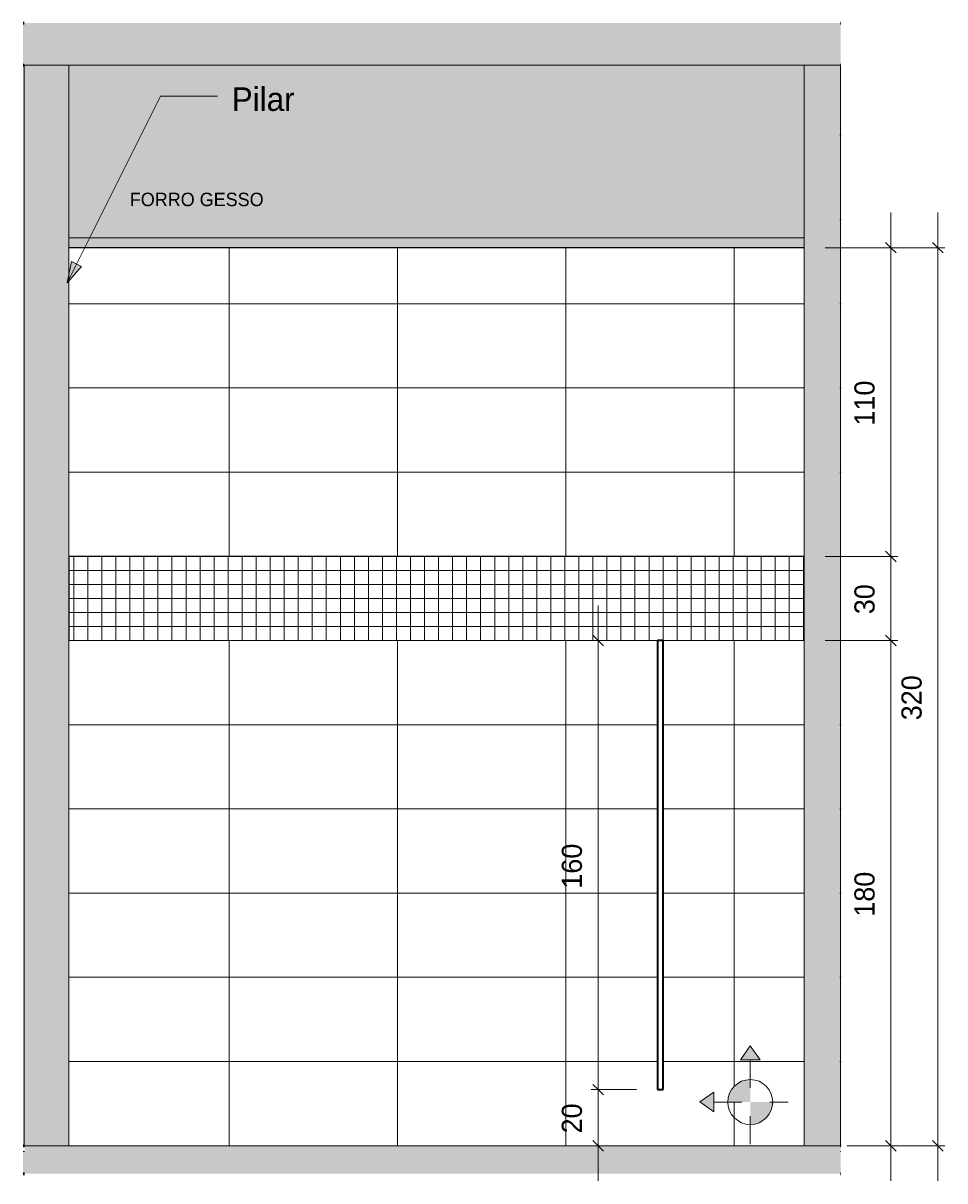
# Model space of a CAD drawing. Header units: metres. Extents: x -10.1 to 50.7, y -18 to 8.5.
# Tile 46 of 109: x 6.8 to 10.1, y -0.1 to 4. Entities that reach past the tile are written whole.
import ezdxf

# ---------------------------------------------------------------- set-up
doc = ezdxf.new("R2010")
doc.units = ezdxf.units.M
doc.linetypes.add('Oculta', pattern=[0.007144, 0.004763, -0.002381])
for name, color, linetype, lineweight in [('A-ANNO-DIMS', 4, 'Continuous', 18), ('A-ANNO-DIMS-25', 211, 'Continuous', 9), ('A-DETL', 90, 'Continuous', 18), ('A-DETL-GENF', 92, 'Continuous', 18), ('A-DETL-HDLN', 90, 'Oculta', 18), ('A-DETL-THIN', 151, 'Continuous', 18), ('A-FLOR', 192, 'Continuous', 18), ('A-FLOR-MCUT', 51, 'Continuous', 18), ('A-FLOR-PATT', 8, 'Continuous', 18), ('A-WALL', 113, 'Continuous', 18), ('A-WALL-PATT', 111, 'Continuous', 35), ('Drawing3_dwg _2_', 8, 'Continuous', 18), ('G-ANNO-TEXT', 231, 'Continuous', 9)]:
    doc.layers.add(name, color=color, linetype=linetype, lineweight=lineweight)
doc.styles.add('Century Gothic_2', font='GOTHIC.TTF', dxfattribs={"height": 0.071856})
doc.styles.add('Century Gothic_3', font='GOTHIC.TTF', dxfattribs={"height": 0.083832})
doc.styles.add('Century Gothic_4', font='GOTHIC.TTF', dxfattribs={"height": 0.047904})
doc.dimstyles.new('_Cotas_detalhamento_3_mm_3', dxfattribs={"dimscale": 0.3048, "dimtxt": 0.075, "dimasz": 0.123031, "dimexe": 0.082021, "dimexo": 0.246063, "dimgap": 0.123031, "dimtad": 1, "dimdec": 0, "dimlfac": 100, "dimzin": 0, "dimdsep": 46, "dimtxsty": 'Century Gothic_2', "dimblk1": 'OBLIQUE', "dimblk2": 'OBLIQUE', "dimsah": 1, "dimcen": 0.09, "dimdle": 0.410105, "dimazin": 0, "dimtfac": 1, "dimtdec": 4, "dimtix": 1, "dimtmove": 0, "dimatfit": 3, "dimfxl": 1, "dimtvp": 1, "dimtolj": 1, "dimtzin": 0, "dimarcsym": 2})

# ---------------------------------------------------------------- blocks, each defined once
blk = doc.blocks.new('Drawing3_dwg _2_-1487641-Vista C')
at = {"lineweight": 18}
for p, q in [((12.559, 0), (12.5541, 0)), ((12.5541, 0), (12.559, 0)), ((12.5541, 0), (12.559, 0)), ((15.468, 0), (15.4675, 0)), ((15.4675, 0), (15.468, 0)), ((15.4675, 0), (15.468, 0))]:
    blk.add_line(p, q, dxfattribs=at)
blk = doc.blocks.new('DIMBLOCK45-Vista C')
at = {"layer": 'A-ANNO-DIMS-25', "lineweight": 18}
for p, q in [((9.8955, 1.8), (9.8768, 1.8188)), ((9.8955, 1.8), (9.9143, 1.7812)), ((9.8955, 0), (9.8768, 0.0188)), ((9.8955, 0), (9.9143, -0.0188))]:
    blk.add_line(p, q, dxfattribs=at)
at = {"layer": 'A-ANNO-DIMS-25'}
for p, q in [((9.662, 1.8), (9.9205, 1.8)), ((9.8955, 1.8), (9.662, 1.8)), ((9.8955, -0.125), (9.8955, 1.8)), ((9.7391, 0), (9.9205, 0)), ((9.8955, 0), (9.792, 0))]:
    blk.add_line(p, q, dxfattribs=at)
at = {"layer": 'A-ANNO-DIMS-25', "color": 0, "insert": (9.766, 0.8161), "char_height": 0.07186, "width": 0.201429, "attachment_point": 1, "rotation": 90, "line_spacing_factor": 0.984117, "style": 'Century Gothic_2'}
blk.add_mtext('180', dxfattribs=at)
blk = doc.blocks.new('_Oblique')
at = {"color": 0, "linetype": 'ByBlock', "lineweight": -2}
blk.add_line((-0.5, -0.5), (0.5, 0.5), dxfattribs=at)
blk = doc.blocks.new('DIMBLOCK46-Vista C')
at = {"layer": 'A-ANNO-DIMS-25', "lineweight": 18}
for p, q in [((9.8955, 2.1), (9.8768, 2.1187)), ((9.8955, 2.1), (9.9143, 2.0812)), ((9.8955, 1.8), (9.8768, 1.8188)), ((9.8955, 1.8), (9.9143, 1.7812))]:
    blk.add_line(p, q, dxfattribs=at)
at = {"layer": 'A-ANNO-DIMS-25'}
for p, q in [((9.662, 2.1), (9.9205, 2.1)), ((9.8955, 2.1), (9.662, 2.1)), ((9.8955, 1.8), (9.8955, 2.1)), ((9.662, 1.8), (9.9205, 1.8)), ((9.8955, 1.8), (9.662, 1.8))]:
    blk.add_line(p, q, dxfattribs=at)
at = {"layer": 'A-ANNO-DIMS-25', "color": 0, "insert": (9.766, 1.894), "char_height": 0.07186, "width": 0.134286, "attachment_point": 1, "rotation": 90, "line_spacing_factor": 0.984117, "style": 'Century Gothic_2'}
blk.add_mtext('30', dxfattribs=at)
blk = doc.blocks.new('DIMBLOCK47-Vista C')
at = {"layer": 'A-ANNO-DIMS-25'}
for p, q in [((9.8955, 2.1), (9.8955, 3.325)), ((9.662, 3.2), (9.9205, 3.2)), ((9.8955, 3.2), (9.662, 3.2)), ((9.662, 2.1), (9.9205, 2.1)), ((9.8955, 2.1), (9.662, 2.1))]:
    blk.add_line(p, q, dxfattribs=at)
at = {"layer": 'A-ANNO-DIMS-25', "lineweight": 18}
for p, q in [((9.8955, 3.2), (9.8768, 3.2188)), ((9.8955, 3.2), (9.9143, 3.1812)), ((9.8955, 2.1), (9.8768, 2.1187)), ((9.8955, 2.1), (9.9143, 2.0812))]:
    blk.add_line(p, q, dxfattribs=at)
at = {"layer": 'A-ANNO-DIMS-25', "color": 0, "insert": (9.766, 2.5661), "char_height": 0.07186, "width": 0.201429, "attachment_point": 1, "rotation": 90, "line_spacing_factor": 0.984117, "style": 'Century Gothic_2'}
blk.add_mtext('110', dxfattribs=at)
blk = doc.blocks.new('DIMBLOCK48-Vista C')
at = {"layer": 'A-ANNO-DIMS-25'}
for p, q in [((10.0633, -0.125), (10.0633, 3.325)), ((9.662, 3.2), (10.0883, 3.2)), ((10.0633, 3.2), (9.662, 3.2)), ((9.7391, 0), (10.0883, 0)), ((10.0633, 0), (9.792, 0))]:
    blk.add_line(p, q, dxfattribs=at)
at = {"layer": 'A-ANNO-DIMS-25', "lineweight": 18}
for p, q in [((10.0633, 3.2), (10.0446, 3.2188)), ((10.0633, 3.2), (10.0821, 3.1812)), ((10.0633, 0), (10.0446, 0.0188)), ((10.0633, 0), (10.0821, -0.0188))]:
    blk.add_line(p, q, dxfattribs=at)
at = {"layer": 'A-ANNO-DIMS-25', "color": 0, "insert": (9.9337, 1.5161), "char_height": 0.07186, "width": 0.201429, "attachment_point": 1, "rotation": 90, "line_spacing_factor": 0.984117, "style": 'Century Gothic_2'}
blk.add_mtext('320', dxfattribs=at)
blk = doc.blocks.new('DIMBLOCK49-Vista C')
at = {"layer": 'A-ANNO-DIMS-25', "lineweight": 18}
for p, q in [((8.8527, 0.2), (8.8339, 0.2188)), ((8.8527, 0.2), (8.8714, 0.1812)), ((8.8527, 0), (8.8339, 0.0188)), ((8.8527, 0), (8.8714, -0.0188))]:
    blk.add_line(p, q, dxfattribs=at)
at = {"layer": 'A-ANNO-DIMS-25'}
for p, q in [((8.9891, 0.2), (8.8277, 0.2)), ((8.8527, -0.125), (8.8527, 0.2)), ((8.8527, 0.2), (8.9891, 0.2)), ((8.9012, 0), (8.8277, 0)), ((8.8527, 0), (8.9012, 0))]:
    blk.add_line(p, q, dxfattribs=at)
at = {"layer": 'A-ANNO-DIMS-25', "color": 0, "insert": (8.7231, 0.044), "char_height": 0.07186, "width": 0.134286, "attachment_point": 1, "rotation": 90, "line_spacing_factor": 0.984117, "style": 'Century Gothic_2'}
blk.add_mtext('20', dxfattribs=at)
blk = doc.blocks.new('DIMBLOCK50-Vista C')
at = {"layer": 'A-ANNO-DIMS-25'}
for p, q in [((8.8527, 0.2), (8.8527, 1.925)), ((8.9891, 1.8), (8.8277, 1.8)), ((8.8527, 1.8), (8.9891, 1.8)), ((8.9891, 0.2), (8.8277, 0.2)), ((8.8527, 0.2), (8.9891, 0.2))]:
    blk.add_line(p, q, dxfattribs=at)
at = {"layer": 'A-ANNO-DIMS-25', "lineweight": 18}
for p, q in [((8.8527, 1.8), (8.8339, 1.8188)), ((8.8527, 1.8), (8.8714, 1.7812)), ((8.8527, 0.2), (8.8339, 0.2188)), ((8.8527, 0.2), (8.8714, 0.1812))]:
    blk.add_line(p, q, dxfattribs=at)
at = {"layer": 'A-ANNO-DIMS-25', "color": 0, "insert": (8.7231, 0.9161), "char_height": 0.07186, "width": 0.201429, "attachment_point": 1, "rotation": 90, "line_spacing_factor": 0.984117, "style": 'Century Gothic_2'}
blk.add_mtext('160', dxfattribs=at)

msp = doc.modelspace()

# ---------------------------------------------------------------- hatches: boundary and pattern name
at = {"layer": 'A-DETL-GENF'}
h = msp.add_hatch(color=7, dxfattribs=at)
h.paths.add_polyline_path([(6.9141, -0.1), (9.717, -0.1), (9.717, 0), (6.8085, 0), (6.8085, -0.1), (6.8941, -0.1)], flags=0)
h.paths.add_polyline_path([(9.587, 3.85), (9.717, 3.85), (9.717, 4), (6.8077, 4), (6.8077, 3.85), (6.967, 3.85)], flags=0)
for color, points in [(7, [(6.8941, 0), (6.967, 0), (6.967, 3.85), (6.817, 3.85), (6.817, 0)]), (7, [(9.587, 0), (9.717, 0), (9.717, 3.85), (9.587, 3.85), (9.587, 0.0162)]), (1, [(6.967, 3.2009), (9.5872, 3.2009), (9.587, 3.235), (6.967, 3.235)]), (7, [(9.3256, 0.1559), (9.3949, 0.1559), (9.3949, 0.2359), (9.3742, 0.2332), (9.3549, 0.2252), (9.3384, 0.2125), (9.3256, 0.1959), (9.3177, 0.1766), (9.3149, 0.1559), (9.3177, 0.1559)]), (7, [(9.3949, 0.0759), (9.4156, 0.0787), (9.4349, 0.0867), (9.4515, 0.0994), (9.4642, 0.1159), (9.4722, 0.1352), (9.4749, 0.1559), (9.3949, 0.1559)])]:
    msp.add_hatch(color=color, dxfattribs=at).paths.add_polyline_path(points, flags=0)
h = msp.add_hatch(color=7, dxfattribs=at)
h.paths.add_polyline_path([(9.0841, 3.2), (9.587, 3.2), (9.587, 3.2009), (6.967, 3.2009), (6.967, 3.2), (9.0641, 3.2)], flags=0)
h.paths.add_polyline_path([(9.587, 3.235), (9.587, 3.85), (6.967, 3.85), (6.967, 3.235), (9.0841, 3.235)], flags=0)
h = msp.add_hatch(dxfattribs=at)
h.set_pattern_fill('FP_10', color=12, style=0, pattern_type=2)
h.set_pattern_definition([(0, (-0.616, 0), (0, 0.05), []), (90, (-0.616, 0), (-0.05, 3e-18), [])])
h.paths.add_polyline_path([(9.0841, 1.8), (9.587, 1.8), (9.587, 2.1), (6.9676, 2.1), (6.9676, 1.8), (9.0641, 1.8)], flags=0)
h = msp.add_hatch(color=7, dxfattribs=at)
h.paths.add_polyline_path([(9.265, 0.1209), (9.265, 0.1898), (9.2159, 0.1554)], flags=0)
h.paths.add_polyline_path([(9.3599, 0.3059), (9.4299, 0.3059), (9.3949, 0.3559), (9.3742, 0.3264)], flags=0)
at = {"layer": 'A-FLOR-PATT'}
h = msp.add_hatch(color=256, dxfattribs=at)
h.paths.add_polyline_path([(9.717, 3.85), (9.7175, 3.85), (9.7175, 4), (9.717, 4), (9.717, 3.9)], flags=0)
h.paths.add_polyline_path([(6.8077, 3.85), (6.8077, 4), (6.8036, 4), (6.8036, 3.85)], flags=0)
for points in [[(6.8085, -0.1), (6.8085, -0.02), (6.8036, -0.02), (6.8036, -0.1)], [(9.7175, -0.1), (9.7175, -0.02), (9.717, -0.02), (9.717, -0.1)]]:
    msp.add_hatch(color=256, dxfattribs=at).paths.add_polyline_path(points, flags=0)
at = {"layer": 'A-WALL-PATT', "lineweight": 18}
msp.add_hatch(color=256, dxfattribs=at).paths.add_polyline_path([(6.8077, 0), (6.817, 0), (6.817, 3.85), (6.8036, 3.85), (6.8036, 0)], flags=0)
h = msp.add_hatch(dxfattribs=at)
h.set_pattern_fill('FP_8', color=256, style=0, pattern_type=2)
h.set_pattern_definition([(0, (14.24, 0), (0, 0.3), []), (90, (14.24, 0), (-0.6, 4e-17), [])])
h.paths.add_polyline_path([(9.7175, 0), (9.7175, 3.85), (9.717, 3.85), (9.717, 0)], flags=0)
h = msp.add_hatch(dxfattribs=at)
h.set_pattern_fill('FP_9', color=256, style=0, pattern_type=2)
h.set_pattern_definition([(0, (15.937, -0.3), (0, 0.3), []), (90, (15.937, -0.3), (-0.6, 4e-17), [])])
h.paths.add_polyline_path([(9.587, 0), (9.587, 1.8), (9.0841, 1.8), (9.0841, 0.2), (9.0641, 0.2), (9.0641, 1.8), (6.9676, 1.8), (6.9676, 2.1), (9.587, 2.1), (9.587, 3.2), (6.967, 3.2), (6.967, 0), (9.0841, 0)], flags=0)
h.paths.add_polyline_path([(9.3949, 0.1559), (9.3149, 0.1559), (9.3177, 0.1766), (9.3256, 0.1959), (9.3384, 0.2125), (9.3549, 0.2252), (9.3742, 0.2332), (9.3949, 0.2359), (9.3949, 0.1766)], flags=0)
h.paths.add_polyline_path([(9.3949, 0.0759), (9.3949, 0.1559), (9.4749, 0.1559), (9.4722, 0.1352), (9.4642, 0.1159), (9.4515, 0.0994), (9.4349, 0.0867), (9.4156, 0.0787)], flags=0)
h.paths.add_polyline_path([(9.265, 0.1209), (9.2159, 0.1554), (9.265, 0.1898)], flags=0)
h.paths.add_polyline_path([(9.3599, 0.3059), (9.3949, 0.3559), (9.4299, 0.3059), (9.3742, 0.3059)], flags=0)
at = {"layer": 'G-ANNO-TEXT'}
msp.add_hatch(color=130, dxfattribs=at).paths.add_polyline_path([(6.9602, 3.0751), (7.0117, 3.1332), (6.9758, 3.1512)], flags=0)

# ---------------------------------------------------------------- linework, layer by layer
at = {"layer": 'A-DETL'}
for p, q in [((6.8077, 3.85), (6.8077, 0)), ((9.587, 3.85), (6.967, 3.85)), ((6.967, 3.85), (6.967, 3.235)), ((9.587, 3.235), (9.587, 3.85)), ((9.717, 3.85), (9.717, 0)), ((9.5872, 3.235), (6.967, 3.235)), ((6.967, 3.235), (6.967, 3.2009)), ((9.5872, 3.2009), (9.5872, 3.235)), ((6.967, 3.2009), (6.967, 3.2)), ((6.967, 3.2009), (9.5872, 3.2009)), ((6.967, 3.2), (9.587, 3.2)), ((9.587, 3.2), (9.587, 3.2009)), ((9.587, 2.1), (6.9676, 2.1)), ((6.9676, 2.1), (6.9676, 1.8)), ((9.587, 1.8), (9.587, 2.1)), ((6.9676, 1.8), (9.587, 1.8))]:
    msp.add_line(p, q, dxfattribs=at)
at = {"layer": 'A-DETL-HDLN'}
for p, q in [((9.3599, 0.3059), (9.3949, 0.3559)), ((9.3949, 0.3559), (9.4299, 0.3059)), ((9.4299, 0.3059), (9.3599, 0.3059)), ((9.3949, 0.0059), (9.3949, 0.3059)), ((9.2149, 0.156), (9.265, 0.1909)), ((9.265, 0.1909), (9.2649, 0.1209)), ((9.2649, 0.1209), (9.2149, 0.156)), ((9.2649, 0.1559), (9.5299, 0.1559))]:
    msp.add_line(p, q, dxfattribs=at)
at = {"layer": 'A-DETL-THIN'}
for p, q in [((6.8077, 3.85), (6.8077, 0)), ((6.967, 3.85), (6.8077, 3.85)), ((6.967, 0), (6.967, 3.85)), ((9.587, 3.85), (9.717, 3.85)), ((9.587, 0), (9.587, 3.85)), ((9.717, 3.85), (9.717, 0)), ((7.117, 2.1), (6.967, 2.1)), ((7.117, 1.8), (6.967, 1.8)), ((6.8077, 0), (6.967, 0)), ((9.717, 0), (9.587, 0))]:
    msp.add_line(p, q, dxfattribs=at)
msp.add_circle((9.3949, 0.1559), 0.08, dxfattribs=at)
at = {"layer": 'A-FLOR', "lineweight": 50}
for p, q in [((6.8077, 4), (6.8036, 4)), ((9.7175, 4), (9.717, 4)), ((6.8036, 3.85), (6.8077, 3.85)), ((9.717, 3.85), (9.7175, 3.85)), ((6.8085, 0), (6.8036, 0)), ((9.7175, 0), (9.717, 0)), ((6.8036, -0.1), (6.8085, -0.1)), ((9.717, -0.1), (9.7175, -0.1))]:
    msp.add_line(p, q, dxfattribs=at)
at = {"layer": 'A-FLOR-MCUT'}
for p, q in [((6.8085, -0.02), (6.8036, -0.02)), ((9.7175, -0.02), (9.717, -0.02))]:
    msp.add_line(p, q, dxfattribs=at)
at = {"layer": 'A-WALL', "lineweight": 35}
for p, q in [((9.0841, 1.8), (9.0641, 1.8)), ((9.0641, 1.8), (9.0641, 0.2)), ((9.0841, 0.2), (9.0841, 1.8)), ((9.0641, 0.2), (9.0841, 0.2))]:
    msp.add_line(p, q, dxfattribs=at)
at = {"layer": 'G-ANNO-TEXT', "color": 130}
for p, q in [((6.9602, 3.0751), (7.2929, 3.7399)), ((7.2929, 3.7399), (7.4961, 3.7399)), ((6.9758, 3.1512), (6.9602, 3.0751)), ((7.0117, 3.1332), (6.9758, 3.1512)), ((6.9602, 3.0751), (7.0117, 3.1332))]:
    msp.add_line(p, q, dxfattribs=at)

# ---------------------------------------------------------------- block references
at = {"layer": 'Drawing3_dwg _2_', "color": 4}
msp.add_blockref('Drawing3_dwg _2_-1487641-Vista C', (-5.7505, 0), dxfattribs=at)

# ---------------------------------------------------------------- texts
at = {"layer": 'G-ANNO-TEXT', "color": 7, "attachment_point": 1, "line_spacing_factor": 0.984117}
for s, insert, char_height, width, style in [('Pilar', (7.5469, 3.7711), 0.08383, 0.271937, 'Century Gothic_3'), ('FORRO GESSO', (7.1837, 3.3959), 0.047904, 0.5496, 'Century Gothic_4')]:
    msp.add_mtext(s, dxfattribs=dict(at, insert=insert, char_height=char_height, width=width, style=style))

# ---------------------------------------------------------------- dimensions: what is measured, and where the dimension line sits
at = {"layer": 'A-ANNO-DIMS', "lineweight": 9}
for base, p1, p2, override, picture, middle in [((9.8955, 3.2), (9.587, 2.1), (9.587, 3.2), {"dimpost": '<>', "dimfxl": 1.1}, 'DIMBLOCK47-Vista C', (9.8203, 2.65)), ((10.0633, 3.2), (9.6641, 0), (9.587, 3.2), {"dimpost": '<>', "dimfxl": 3.200929}, 'DIMBLOCK48-Vista C', (9.9881, 1.6)), ((9.8955, 2.1), (9.587, 1.8), (9.587, 2.1), {"dimpost": '<>', "dimfxl": 0.3}, 'DIMBLOCK46-Vista C', (9.8203, 1.95)), ((8.8527, 1.8), (9.0641, 0.2), (9.0641, 1.8), {"dimpost": '<>', "dimfxl": 1.6}, 'DIMBLOCK50-Vista C', (8.7774, 1)), ((9.8955, 1.8), (9.6641, 0), (9.587, 1.8), {"dimpost": '<>', "dimfxl": 1.801652}, 'DIMBLOCK45-Vista C', (9.8203, 0.9)), ((8.8527, 0.2), (8.8262, 0), (9.0641, 0.2), {"dimpost": '<>', "dimfxl": 0.310813}, 'DIMBLOCK49-Vista C', (8.7774, 0.1))]:
    dim = msp.add_linear_dim(base=base, p1=p1, p2=p2, angle=90, dimstyle='_Cotas_detalhamento_3_mm_3', override=override, dxfattribs=at)
    dim.commit()
    dim.dimension.update_dxf_attribs({"geometry": picture, "text_midpoint": middle})

doc.saveas('drawing.dxf')
